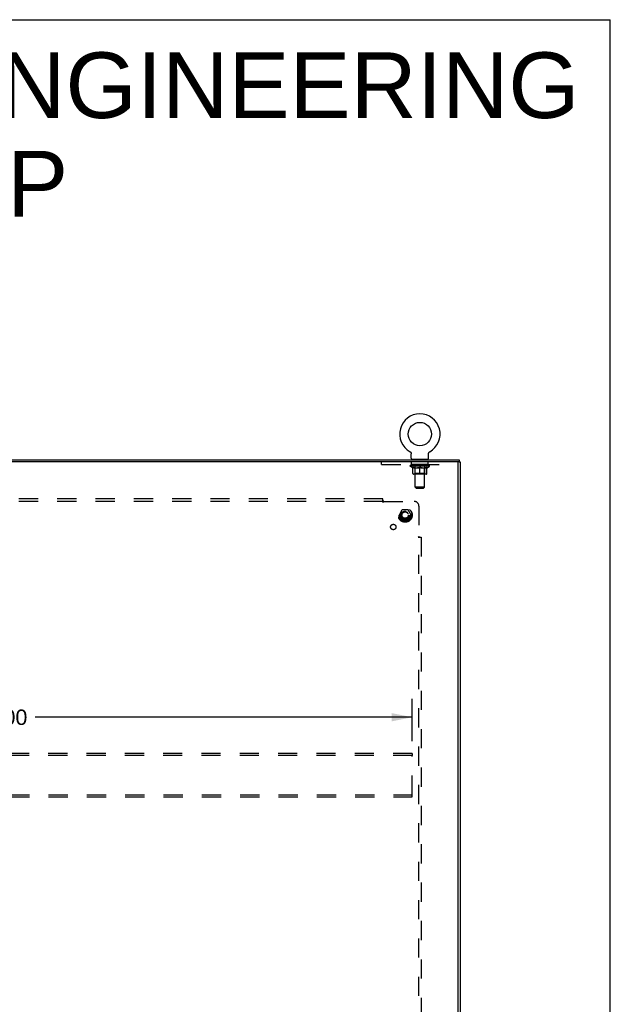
# Model space of a CAD drawing. Header units: inches. Extents: x 0 to 182, y 0 to 118.
# Tile 14 of 14: x 151 to 182, y 66 to 118. Entities that reach past the tile are written whole.
import ezdxf

# ---------------------------------------------------------------- set-up
doc = ezdxf.new("R2010")
doc.units = ezdxf.units.IN
doc.header["$LTSCALE"] = 10.005535
doc.header["$MEASUREMENT"] = 0
doc.linetypes.add('HIDDEN', pattern=[0.2, 0.1, -0.1])
doc.layers.get('0').update_dxf_attribs({"linetype": 'CONTINUOUS'})
for name, color, linetype in [('02___PRT_ALL_AXES', 7, 'CONTINUOUS'), ('DEFAULT_2', 8, 'HIDDEN'), ('DIMENSIONS', 7, 'CONTINUOUS')]:
    doc.layers.add(name, color=color, linetype=linetype)
doc.styles.get("Standard").update_dxf_attribs({"font": 'arial.ttf'})
doc.dimstyles.new('DIMSTYLE_1', dxfattribs={"dimtxt": 0.802583, "dimasz": 1.070111, "dimexe": 0.09, "dimexo": 0.07, "dimgap": 0.0375, "dimtad": 0, "dimtih": 1, "dimtoh": 1, "dimzin": 4, "dimdsep": 46, "dimtxsty": 'Standard', "dimblk": '_FILLED', "dimblk1": '_FILLED', "dimblk2": '_FILLED', "dimcen": 0.09, "dimazin": 1, "dimtfac": 1, "dimtdec": 3, "dimtofl": 0, "dimtmove": 0, "dimatfit": 3, "dimldrblk": '_FILLED', "dimfxl": 1, "dimtolj": 1, "dimtzin": 4, "dimarcsym": 0})

# ---------------------------------------------------------------- blocks, each defined once
blk = doc.blocks.new('_FILLED')
at = {"color": 0, "linetype": 'ByBlock'}
blk.add_solid([(0, 0), (-1, 0.2), (-1, -0.2)], dxfattribs=at)
blk = doc.blocks.new('*D18')
at = {"layer": 'DIMENSIONS', "color": 2, "linetype": 'Continuous'}
for p, q in [((128.58, 80.08), (128.58, 82.293)), ((171.58, 80.08), (171.58, 82.293)), ((128.58, 81.33), (148.277, 81.33)), ((171.58, 81.33), (151.884, 81.33))]:
    blk.add_line(p, q, dxfattribs=at)
at = {"layer": 'DIMENSIONS', "color": 2, "linetype": 'Continuous', "xscale": 1.0701107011, "yscale": 1.0701107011, "zscale": 1.0701107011, "rotation": 180}
blk.add_blockref('_FILLED', (128.58, 81.33), dxfattribs=at)
at = {"layer": 'DIMENSIONS', "color": 2, "linetype": 'Continuous', "xscale": 1.0701107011, "yscale": 1.0701107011, "zscale": 1.0701107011}
blk.add_blockref('_FILLED', (171.58, 81.33), dxfattribs=at)
at = {"layer": 'DIMENSIONS', "color": 2, "linetype": 'Continuous', "insert": (150.08, 81.731), "char_height": 0.8026, "width": 2.80457, "attachment_point": 2, "line_spacing_factor": 0.9}
blk.add_mtext('43.00', dxfattribs=at)

msp = doc.modelspace()

# ---------------------------------------------------------------- linework, layer by layer
at = {"color": 7, "linetype": 'Continuous'}
for p, q in [((0, 117.712), (181.919, 117.712)), ((181.919, 0), (181.919, 117.712)), ((171.461, 95.182), (171.461, 95.183)), ((171.461, 95.183), (171.464, 95.18)), ((171.464, 95.18), (171.468, 95.178)), ((171.468, 95.178), (171.472, 95.175)), ((171.472, 95.175), (171.475, 95.173)), ((171.475, 95.173), (171.479, 95.17)), ((171.479, 95.17), (171.482, 95.167)), ((171.482, 95.167), (171.486, 95.164)), ((171.485, 95.164), (171.489, 95.161)), ((171.489, 95.161), (171.492, 95.158)), ((171.492, 95.158), (171.495, 95.154)), ((171.495, 95.155), (171.497, 95.151)), ((171.497, 95.151), (171.5, 95.148)), ((171.5, 95.148), (171.503, 95.144)), ((171.503, 95.144), (171.505, 95.14)), ((171.505, 95.14), (171.507, 95.136)), ((171.507, 95.136), (171.51, 95.133)), ((171.51, 95.133), (171.512, 95.129)), ((171.512, 95.129), (171.513, 95.125)), ((171.513, 95.125), (171.515, 95.121)), ((171.515, 95.121), (171.517, 95.116)), ((171.517, 95.116), (171.518, 95.112)), ((171.518, 95.112), (171.52, 95.108)), ((171.52, 95.108), (171.521, 95.104)), ((171.524, 95.077), (171.524, 95.074)), ((171.524, 94.838), (171.524, 95.074)), ((172.428, 95.074), (172.428, 95.077)), ((172.428, 94.838), (172.428, 95.074)), ((172.429, 95.086), (172.43, 95.091)), ((172.43, 95.095), (172.431, 95.099)), ((172.431, 95.099), (172.432, 95.104)), ((172.432, 95.104), (172.433, 95.108)), ((172.433, 95.108), (172.435, 95.112)), ((172.435, 95.112), (172.436, 95.116)), ((172.436, 95.116), (172.438, 95.121)), ((172.438, 95.121), (172.439, 95.125)), ((172.439, 95.125), (172.441, 95.129)), ((172.441, 95.129), (172.443, 95.133)), ((172.443, 95.133), (172.445, 95.136)), ((172.445, 95.136), (172.448, 95.14)), ((172.448, 95.14), (172.45, 95.144)), ((172.45, 95.144), (172.453, 95.148)), ((172.453, 95.148), (172.455, 95.151)), ((172.455, 95.151), (172.458, 95.155)), ((172.458, 95.154), (172.461, 95.158)), ((172.461, 95.158), (172.464, 95.161)), ((172.464, 95.161), (172.467, 95.164)), ((172.467, 95.164), (172.471, 95.167)), ((172.471, 95.167), (172.474, 95.17)), ((172.474, 95.17), (172.477, 95.173)), ((172.477, 95.173), (172.481, 95.175)), ((172.481, 95.175), (172.485, 95.178)), ((172.485, 95.178), (172.488, 95.18)), ((172.485, 95.178), (172.486, 95.179)), ((172.488, 95.18), (172.492, 95.183)), ((172.492, 95.183), (172.492, 95.182)), ((126.132, 94.748), (174.028, 94.748)), ((171.539, 94.778), (171.539, 94.748)), ((172.414, 94.778), (171.539, 94.778)), ((172.414, 94.778), (172.414, 94.748)), ((173.976, 94.622), (173.976, 94.644)), ((174.028, 94.748), (174.028, 94.644)), ((174.028, 94.644), (174.08, 94.644))]:
    msp.add_line(p, q, dxfattribs=at)
at = {"color": 3, "linetype": 'Continuous'}
for p, q in [((174.028, 94.644), (126.132, 94.644)), ((173.976, 34.882), (173.976, 94.614)), ((174.08, 94.644), (174.08, 34.852))]:
    msp.add_line(p, q, dxfattribs=at)
at = {"color": 7, "linetype": 'Continuous'}
for points in [[(171.521, 95.104), (171.522, 95.099), (171.523, 95.095)], [(171.522, 95.099), (171.523, 95.095), (171.523, 95.091), (171.524, 95.086), (171.524, 95.082), (171.524, 95.077)], [(171.524, 95.086), (171.524, 95.082), (171.524, 95.077)], [(172.428, 95.074), (172.428, 95.077), (172.429, 95.082), (172.429, 95.086), (172.43, 95.091), (172.43, 95.095)]]:
    msp.add_lwpolyline(points, dxfattribs=at)
msp.add_circle((171.976, 96.102), 0.609, dxfattribs=at)
for centre, radius, start, end in [((171.976, 96.102), 1.054, 299.1042, 240.8958), ((171.584, 94.838), 0.06, 180, 270), ((172.368, 94.838), 0.06, 270, 360)]:
    msp.add_arc(centre, radius, start, end, dxfattribs=at)
at = {"color": 3, "linetype": 'Continuous'}
msp.add_arc((173.946, 94.614), 0.03, 0, 90, dxfattribs=at)
at = {"layer": '02___PRT_ALL_AXES', "color": 8, "linetype": 'HIDDEN'}
for p, q in [((171.539, 94.519), (171.539, 94.644)), ((172.414, 94.644), (171.539, 94.644)), ((172.414, 94.519), (171.539, 94.519)), ((172.414, 94.519), (172.414, 94.644))]:
    msp.add_line(p, q, dxfattribs=at)
for centre, radius in [((171.205, 91.873), 0.372), ((171.205, 91.873), 0.356), ((171.205, 91.873), 0.25), ((171.205, 91.873), 0.183), ((170.587, 91.254), 0.141)]:
    msp.add_circle(centre, radius, dxfattribs=at)
at = {"layer": 'DEFAULT_2', "color": 8, "linetype": 'HIDDEN'}
for p, q in [((171.461, 95.183), (171.461, 95.183)), ((171.466, 95.179), (171.468, 95.178)), ((169.976, 94.519), (169.976, 94.644)), ((169.976, 94.519), (173.976, 94.519)), ((171.726, 94.778), (171.726, 94.748)), ((171.727, 93.338), (171.727, 94.748)), ((172.225, 93.338), (172.225, 94.748)), ((172.226, 94.778), (172.226, 94.748)), ((173.976, 94.614), (173.976, 94.622)), ((171.47, 94.42), (171.47, 94.458)), ((172.483, 94.42), (171.47, 94.42)), ((171.598, 94.331), (171.47, 94.42)), ((171.478, 94.452), (171.478, 94.458)), ((171.485, 94.45), (171.485, 94.452)), ((171.485, 94.45), (172.468, 94.45)), ((171.492, 94.45), (171.492, 94.452)), ((171.493, 94.45), (171.493, 94.452)), ((171.501, 94.452), (171.501, 94.458)), ((171.514, 94.45), (171.514, 94.452)), ((171.515, 94.45), (171.515, 94.452)), ((171.538, 94.452), (171.538, 94.458)), ((171.55, 94.45), (171.55, 94.452)), ((171.552, 94.45), (171.552, 94.452)), ((171.715, 94.452), (171.554, 94.452)), ((171.589, 94.452), (171.589, 94.458)), ((171.59, 94.45), (171.59, 94.452)), ((171.59, 94.45), (171.59, 94.452)), ((171.593, 94.45), (171.593, 94.452)), ((171.598, 94.45), (171.598, 94.452)), ((171.598, 94.45), (171.598, 94.452)), ((171.598, 94.331), (171.606, 94.331)), ((171.601, 94.45), (171.601, 94.452)), ((171.604, 94.45), (171.604, 94.453)), ((171.606, 94.041), (171.606, 94.366)), ((171.607, 94.45), (171.607, 94.452)), ((171.619, 94.45), (171.619, 94.452)), ((171.633, 94.45), (171.633, 94.452)), ((171.634, 94.45), (171.634, 94.454)), ((172.317, 94.011), (171.636, 94.011)), ((171.65, 94.45), (171.65, 94.452)), ((171.65, 94.45), (171.65, 94.452)), ((171.651, 94.452), (171.651, 94.458)), ((171.659, 94.45), (171.659, 94.452)), ((171.662, 94.45), (171.662, 94.452)), ((171.669, 94.45), (171.669, 94.452)), ((171.678, 94.45), (171.678, 94.455)), ((171.691, 94.45), (171.691, 94.452)), ((171.693, 94.45), (171.693, 94.452)), ((171.726, 94.043), (171.695, 94.011)), ((171.715, 94.45), (171.715, 94.452)), ((171.769, 94.452), (171.719, 94.452)), ((171.72, 94.331), (171.863, 94.331)), ((171.723, 94.452), (171.723, 94.458)), ((171.726, 94.043), (171.726, 94.418)), ((172.226, 94.043), (171.726, 94.043)), ((171.729, 94.45), (171.729, 94.452)), ((171.732, 94.45), (171.732, 94.452)), ((171.737, 94.45), (171.737, 94.456)), ((171.741, 94.45), (171.741, 94.452)), ((171.749, 94.45), (171.749, 94.452)), ((171.769, 94.45), (171.769, 94.452)), ((171.828, 94.452), (171.781, 94.452)), ((171.797, 94.45), (171.797, 94.452)), ((171.803, 94.452), (171.803, 94.458)), ((171.806, 94.45), (171.806, 94.452)), ((171.808, 94.45), (171.808, 94.457)), ((171.81, 94.45), (171.81, 94.452)), ((171.816, 94.45), (171.816, 94.452)), ((171.828, 94.45), (171.828, 94.452)), ((171.893, 94.452), (171.849, 94.452)), ((171.86, 94.45), (171.86, 94.452)), ((171.885, 94.452), (171.947, 94.456)), ((171.888, 94.452), (171.888, 94.458)), ((171.889, 94.458), (171.888, 94.458)), ((171.889, 94.452), (171.889, 94.458)), ((171.889, 94.45), (171.889, 94.452)), ((171.892, 94.45), (171.892, 94.453)), ((171.893, 94.45), (171.893, 94.452)), ((171.893, 94.45), (171.893, 94.452)), ((171.921, 94.452), (171.973, 94.452)), ((171.926, 94.45), (171.926, 94.452)), ((171.93, 94.452), (171.93, 94.455)), ((171.947, 94.452), (171.947, 94.456)), ((171.96, 94.45), (171.96, 94.452)), ((171.974, 94.452), (171.974, 94.452)), ((171.974, 94.45), (171.974, 94.452)), ((171.974, 94.45), (171.974, 94.452)), ((171.976, 94.452), (171.976, 94.458)), ((171.976, 94.458), (172.068, 94.452)), ((171.976, 94.011), (171.976, 94.366)), ((171.978, 94.45), (171.978, 94.452)), ((171.978, 94.452), (171.979, 94.452)), ((171.979, 94.45), (171.979, 94.452)), ((171.993, 94.45), (171.993, 94.452)), ((171.993, 94.452), (172.032, 94.452)), ((172.027, 94.45), (172.027, 94.452)), ((172.06, 94.45), (172.06, 94.452)), ((172.06, 94.45), (172.06, 94.452)), ((172.06, 94.452), (172.104, 94.452)), ((172.061, 94.45), (172.061, 94.453)), ((172.064, 94.452), (172.064, 94.458)), ((172.064, 94.452), (172.064, 94.458)), ((172.064, 94.458), (172.064, 94.458)), ((172.064, 94.45), (172.064, 94.452)), ((172.089, 94.331), (172.233, 94.331)), ((172.093, 94.45), (172.093, 94.452)), ((172.124, 94.45), (172.124, 94.452)), ((172.124, 94.452), (172.172, 94.452)), ((172.137, 94.45), (172.137, 94.452)), ((172.142, 94.45), (172.142, 94.452)), ((172.145, 94.45), (172.145, 94.457)), ((172.147, 94.45), (172.147, 94.452)), ((172.15, 94.452), (172.15, 94.458)), ((172.155, 94.45), (172.155, 94.452)), ((172.184, 94.45), (172.184, 94.452)), ((172.184, 94.452), (172.234, 94.452)), ((172.203, 94.45), (172.203, 94.452)), ((172.212, 94.45), (172.212, 94.452)), ((172.216, 94.45), (172.216, 94.456)), ((172.22, 94.45), (172.22, 94.452)), ((172.224, 94.45), (172.224, 94.452)), ((172.226, 94.043), (172.226, 94.418)), ((172.226, 94.043), (172.258, 94.011)), ((172.229, 94.452), (172.229, 94.458)), ((172.238, 94.45), (172.238, 94.452)), ((172.238, 94.452), (172.399, 94.452)), ((172.259, 94.45), (172.259, 94.452)), ((172.262, 94.45), (172.262, 94.452)), ((172.274, 94.45), (172.274, 94.455)), ((172.283, 94.45), (172.283, 94.452)), ((172.291, 94.45), (172.291, 94.452)), ((172.294, 94.45), (172.294, 94.452)), ((172.302, 94.452), (172.302, 94.458)), ((172.303, 94.45), (172.303, 94.452)), ((172.303, 94.45), (172.303, 94.452)), ((172.319, 94.45), (172.319, 94.454)), ((172.32, 94.45), (172.32, 94.452)), ((172.334, 94.45), (172.334, 94.452)), ((172.345, 94.45), (172.345, 94.452)), ((172.347, 94.041), (172.347, 94.366)), ((172.347, 94.331), (172.355, 94.331)), ((172.349, 94.45), (172.349, 94.453)), ((172.352, 94.45), (172.352, 94.452)), ((172.354, 94.45), (172.354, 94.452)), ((172.354, 94.45), (172.354, 94.452)), ((172.355, 94.331), (172.483, 94.42)), ((172.36, 94.45), (172.36, 94.452)), ((172.362, 94.45), (172.362, 94.452)), ((172.363, 94.45), (172.363, 94.452)), ((172.364, 94.452), (172.364, 94.458)), ((172.401, 94.45), (172.401, 94.452)), ((172.403, 94.45), (172.403, 94.452)), ((172.415, 94.452), (172.415, 94.458)), ((172.438, 94.45), (172.438, 94.452)), ((172.439, 94.45), (172.439, 94.452)), ((172.452, 94.452), (172.452, 94.458)), ((172.46, 94.45), (172.46, 94.452)), ((172.461, 94.45), (172.461, 94.452)), ((172.468, 94.45), (172.468, 94.452)), ((172.475, 94.452), (172.475, 94.458)), ((172.483, 94.42), (172.483, 94.458)), ((172.225, 93.338), (171.727, 93.338)), ((171.787, 93.278), (171.727, 93.338)), ((171.787, 93.278), (172.165, 93.278)), ((172.165, 93.278), (172.225, 93.338)), ((170.049, 92.716), (130.112, 92.716)), ((170.049, 92.591), (130.112, 92.591)), ((170.049, 92.551), (170.049, 92.716)), ((170.084, 92.591), (171.674, 92.591)), ((171.042, 92.145), (170.888, 91.878)), ((171.36, 92.15), (171.051, 92.15)), ((171.523, 91.878), (171.368, 92.145)), ((171.924, 92.341), (171.924, 90.752)), ((170.888, 91.868), (171.042, 91.6)), ((171.36, 91.595), (171.051, 91.595)), ((171.368, 91.6), (171.523, 91.868)), ((171.883, 90.716), (172.049, 90.716)), ((171.924, 38.779), (171.924, 90.716)), ((171.943, 90.733), (171.936, 90.74)), ((172.049, 90.716), (172.049, 38.779)), ((171.58, 79.435), (128.58, 79.435)), ((171.58, 79.331), (128.58, 79.331)), ((171.58, 79.435), (171.58, 79.331)), ((171.58, 77.289), (171.58, 79.331)), ((128.58, 77.289), (171.58, 77.289)), ((128.58, 77.185), (171.58, 77.185)), ((171.58, 77.185), (171.58, 77.289))]:
    msp.add_line(p, q, dxfattribs=at)
for points in [[(171.726, 94.331), (171.706, 94.335), (171.686, 94.339), (171.666, 94.345), (171.647, 94.351), (171.626, 94.358), (171.606, 94.366)], [(171.606, 94.365), (171.625, 94.357), (171.645, 94.351), (171.664, 94.345), (171.682, 94.339), (171.701, 94.335), (171.72, 94.331)], [(171.976, 94.366), (171.956, 94.358), (171.935, 94.351), (171.915, 94.345), (171.895, 94.339), (171.875, 94.335), (171.856, 94.331)], [(171.863, 94.331), (171.882, 94.335), (171.901, 94.339), (171.919, 94.345), (171.938, 94.351), (171.957, 94.357), (171.976, 94.365)], [(172.097, 94.331), (172.077, 94.335), (172.057, 94.339), (172.037, 94.345), (172.017, 94.351), (171.997, 94.358), (171.976, 94.366)], [(171.976, 94.365), (171.996, 94.357), (172.015, 94.35), (172.034, 94.344), (172.052, 94.339), (172.071, 94.335), (172.089, 94.331)], [(172.347, 94.366), (172.326, 94.358), (172.306, 94.351), (172.286, 94.345), (172.266, 94.339), (172.247, 94.335), (172.227, 94.331)], [(172.233, 94.331), (172.252, 94.335), (172.271, 94.339), (172.289, 94.345), (172.308, 94.351), (172.327, 94.358), (172.347, 94.365)], [(170.049, 92.63), (170.051, 92.628), (170.052, 92.626), (170.054, 92.624), (170.055, 92.622), (170.057, 92.62), (170.059, 92.618), (170.06, 92.616), (170.062, 92.615), (170.063, 92.613), (170.065, 92.612), (170.066, 92.61)], [(170.049, 92.551), (170.051, 92.551), (170.053, 92.552), (170.054, 92.553), (170.056, 92.554), (170.057, 92.555), (170.059, 92.556), (170.06, 92.557), (170.062, 92.559), (170.063, 92.56), (170.065, 92.562), (170.066, 92.564), (170.068, 92.566), (170.069, 92.568), (170.07, 92.57), (170.072, 92.572), (170.073, 92.574), (170.074, 92.577), (170.076, 92.579), (170.077, 92.581), (170.079, 92.584), (170.08, 92.586), (170.082, 92.588), (170.083, 92.59), (170.084, 92.591)], [(170.066, 92.61), (170.073, 92.604), (170.075, 92.602), (170.076, 92.6), (170.078, 92.598), (170.08, 92.596), (170.082, 92.595), (170.083, 92.593), (170.084, 92.591)], [(171.883, 90.716), (171.884, 90.718), (171.885, 90.72), (171.886, 90.722), (171.886, 90.723), (171.888, 90.725), (171.889, 90.726), (171.89, 90.728), (171.892, 90.729), (171.893, 90.731), (171.895, 90.732), (171.897, 90.734), (171.899, 90.735), (171.901, 90.736), (171.903, 90.738), (171.905, 90.739)], [(171.905, 90.739), (171.909, 90.742), (171.912, 90.743), (171.914, 90.745), (171.916, 90.746), (171.919, 90.747), (171.921, 90.749), (171.922, 90.75), (171.924, 90.752)], [(171.936, 90.74), (171.935, 90.742), (171.933, 90.744), (171.931, 90.746), (171.929, 90.747), (171.927, 90.749), (171.926, 90.75), (171.924, 90.752)], [(171.963, 90.716), (171.961, 90.718), (171.958, 90.72), (171.956, 90.721), (171.954, 90.723), (171.953, 90.724), (171.951, 90.726), (171.949, 90.727), (171.947, 90.729), (171.946, 90.73), (171.944, 90.732), (171.943, 90.733)]]:
    msp.add_lwpolyline(points, dxfattribs=at)
for radius in [0.318, 0.204, 0.183, 0.183, 0.166]:
    msp.add_circle((171.205, 91.873), radius, dxfattribs=at)
for centre, radius, start, end in [((171.697, 94.748), 0.03, 0, 90), ((172.255, 94.748), 0.03, 90, 180), ((171.636, 94.041), 0.0296, 180, 270), ((171.695, 94.418), 0.0318, 0, 90), ((172.258, 94.418), 0.0318, 90, 180), ((172.317, 94.041), 0.0296, 270, 360), ((171.674, 92.341), 0.25, 0, 90), ((171.051, 92.14), 0.01, 90.0124, 149.9892), ((171.36, 92.14), 0.01, 30.012, 89.9887), ((170.897, 91.873), 0.01, 150.0127, 209.9883), ((171.051, 91.605), 0.01, 210.012, 269.9887), ((171.36, 91.605), 0.01, 270.0124, 329.9892), ((171.514, 91.873), 0.01, 330.0127, 29.9883)]:
    msp.add_arc(centre, radius, start, end, dxfattribs=at)
for centre, major_axis, ratio, start_param, end_param in [((171.454, 94.448), (0.158, 0), 0.060556, 0.430652, 1.470503), ((171.976, 94.458), (0.506, 0.005), 0.05963, 2.96643, 3.140963), ((171.976, 94.458), (0.506, 0), 0.060556, -3.141593, -2.96706), ((171.454, 94.443), (0.158, 0.002), 0.05963, 1.376596, 1.469874), ((171.435, 94.448), (0.158, 0.002), 0.05963, 0.25549, 1.295341), ((171.49, 94.448), (0.158, -0.002), 0.05963, 0.605815, 1.645666), ((171.976, 94.458), (0.506, 0.011), 0.05688, 2.791345, 2.965878), ((171.976, 94.458), (0.506, -0.005), 0.05963, -2.96643, -2.791898), ((171.49, 94.443), (0.158, 0), 0.060556, 1.551758, 1.645036), ((171.435, 94.443), (0.158, 0.003), 0.05688, 1.20151, 1.294789), ((171.491, 94.445), (0.131, 0.001), 0.05963, 1.065228, 1.614276), ((171.475, 94.445), (0.131, 0.003), 0.05688, 0.890143, 1.43919), ((171.521, 94.445), (0.131, 0), 0.060556, 1.240391, 1.789438), ((171.432, 94.448), (0.158, 0.003), 0.05688, 0.080405, 1.120256), ((171.54, 94.448), (0.158, -0.003), 0.05688, 0.7809, 1.820751), ((171.976, 94.458), (0.506, 0.015), 0.052395, 2.616403, 2.790936), ((171.976, 94.458), (0.506, -0.011), 0.05688, -2.791345, -2.616812), ((171.54, 94.443), (0.158, -0.002), 0.05963, 1.72692, 1.820198), ((171.432, 94.443), (0.158, 0.005), 0.052395, 1.026568, 1.119847), ((171.474, 94.445), (0.131, 0.004), 0.052395, 0.715201, 1.264248), ((171.565, 94.445), (0.131, -0.001), 0.05963, 1.415553, 1.9646), ((171.603, 94.448), (0.158, -0.005), 0.052395, 0.955842, 1.995693), ((171.976, 94.458), (0.506, 0.02), 0.046319, 2.441654, 2.616187), ((171.976, 94.458), (0.506, -0.015), 0.052395, -2.616403, -2.44187), ((171.445, 94.448), (0.158, 0.005), 0.052395, -0.094537, 0.945314), ((171.603, 94.443), (0.158, -0.003), 0.05688, 1.902006, 1.995284), ((171.445, 94.443), (0.158, 0.006), 0.046319, 0.851819, 0.945098), ((171.489, 94.445), (0.131, 0.005), 0.046319, 0.540452, 1.089499), ((171.622, 94.445), (0.131, -0.003), 0.05688, 1.590638, 2.139686), ((171.678, 94.448), (0.158, -0.006), 0.046319, 1.130591, 2.170442), ((171.976, 94.458), (0.506, 0.024), 0.038841, 2.267123, 2.441656), ((171.976, 94.458), (0.506, -0.02), 0.046319, -2.441654, -2.267121), ((171.475, 94.448), (0.158, 0.006), 0.046319, -0.269286, 0.770565), ((171.678, 94.443), (0.158, -0.005), 0.052395, 2.076947, 2.170226), ((171.475, 94.443), (0.158, 0.007), 0.038841, 0.677289, 0.770567), ((171.519, 94.445), (0.131, 0.006), 0.038841, 0.365921, 0.914969), ((171.69, 94.445), (0.131, -0.004), 0.052395, 1.76558, 2.314627), ((171.762, 94.448), (0.158, -0.007), 0.038841, 1.305122, 2.344973), ((171.976, 94.458), (0.506, 0.027), 0.030195, 2.09281, 2.267343), ((171.976, 94.458), (0.506, -0.024), 0.038841, -2.267123, -2.092591), ((171.52, 94.448), (0.158, 0.007), 0.038841, -0.443817, 0.596034), ((171.762, 94.443), (0.158, -0.006), 0.046319, 2.251696, 2.344975), ((171.52, 94.443), (0.158, 0.008), 0.030195, 0.502975, 0.596254), ((171.562, 94.445), (0.131, 0.007), 0.030195, 0.191608, 0.740655), ((171.766, 94.445), (0.131, -0.005), 0.046319, 1.940329, 2.489376), ((171.579, 94.448), (0.158, 0.008), 0.030195, -0.61813, 0.421721), ((171.852, 94.448), (0.158, -0.008), 0.030195, 1.479435, 2.519286), ((171.976, 94.458), (0.506, 0.029), 0.020645, 1.918687, 2.09322), ((171.976, 94.458), (0.506, -0.027), 0.030195, -2.09281, -1.918277), ((171.852, 94.443), (0.158, -0.007), 0.038841, 2.426227, 2.519505), ((171.579, 94.443), (0.158, 0.009), 0.020645, 0.328852, 0.422131), ((171.618, 94.445), (0.131, 0.007), 0.020645, 0.017485, 0.566532), ((171.849, 94.445), (0.131, -0.006), 0.038841, 2.11486, 2.663907), ((171.65, 94.448), (0.158, 0.009), 0.020645, -0.792253, 0.247598), ((171.946, 94.448), (0.158, -0.009), 0.020645, 1.653558, 2.693409), ((171.976, 94.458), (0.506, 0.03), 0.010478, 1.744704, 1.919237), ((171.976, 94.458), (0.506, -0.029), 0.020645, -1.918687, -1.744154), ((171.946, 94.443), (0.158, -0.008), 0.030195, 2.60054, 2.693819), ((171.65, 94.443), (0.158, 0.009), 0.010478, 0.154869, 0.248148), ((171.685, 94.445), (0.131, 0.008), 0.010478, 6.126688, 6.675735), ((171.936, 94.445), (0.131, -0.007), 0.030195, 2.289173, 2.83822), ((171.731, 94.448), (0.158, 0.009), 0.010478, -0.966236, -0.000846), ((172.041, 94.448), (0.158, -0.009), 0.010478, 1.827541, 2.867392), ((171.976, 94.458), (0.506, -0.03), 0.010478, -1.744704, -1.570171), ((172.041, 94.443), (0.158, -0.009), 0.020645, 2.774664, 2.867942), ((172.023, 94.445), (0.131, -0.007), 0.020645, 2.463296, 3.012344), ((171.912, 94.448), (0.158, 0.009), 0.010478, 0.274201, 1.314052), ((171.843, 94.445), (0.131, 0.008), 0.010478, -0.000298, 0.504314), ((171.819, 94.443), (0.158, 0.009), 0.010478, 0.192946, 0.399283), ((171.976, 94.458), (0.506, 0.03), 0.010478, -1.578586, -1.396888), ((172.134, 94.443), (0.158, -0.009), 0.010478, 2.948646, 3.041925), ((172.11, 94.445), (0.131, -0.008), 0.010478, 2.637279, 3.142076), ((172.007, 94.448), (0.158, 0.009), 0.020645, 0.448184, 1.488034), ((171.929, 94.445), (0.131, 0.007), 0.020645, 0.129249, 0.678296), ((171.912, 94.443), (0.158, 0.009), 0.020645, 0.273651, 0.366929), ((171.976, 94.458), (0.506, 0.029), 0.020645, -1.397439, -1.222906), ((172.222, 94.448), (0.158, -0.009), 0.010478, -3.140747, -2.175357), ((171.976, 94.458), (0.506, -0.03), 0.010478, 1.222355, 1.396888), ((172.101, 94.448), (0.158, 0.008), 0.030195, 0.622307, 1.662158), ((172.017, 94.445), (0.131, 0.007), 0.030195, 0.303372, 0.852419), ((172.268, 94.445), (0.131, -0.008), 0.010478, 2.749043, 3.29809), ((172.303, 94.448), (0.158, -0.009), 0.020645, 2.893995, 3.933846), ((172.007, 94.443), (0.158, 0.008), 0.030195, 0.447774, 0.541052), ((172.303, 94.443), (0.158, -0.009), 0.010478, 2.893445, 2.986723), ((172.191, 94.448), (0.158, 0.007), 0.038841, 0.79662, 1.836471), ((171.976, 94.458), (0.506, 0.027), 0.030195, -1.223315, -1.048783), ((171.976, 94.458), (0.506, -0.029), 0.020645, 1.048373, 1.222906), ((172.104, 94.445), (0.131, 0.006), 0.038841, 0.477686, 1.026733), ((172.335, 94.445), (0.131, -0.007), 0.020645, 2.57506, 3.124108), ((172.374, 94.448), (0.158, -0.008), 0.030195, 2.719872, 3.759723), ((172.275, 94.448), (0.158, 0.006), 0.046319, 0.971151, 2.011002), ((172.101, 94.443), (0.158, 0.007), 0.038841, 0.622087, 0.715366), ((172.374, 94.443), (0.158, -0.009), 0.020645, 2.719462, 2.812741), ((171.976, 94.458), (0.506, 0.024), 0.038841, -1.049002, -0.874469), ((171.976, 94.458), (0.506, -0.027), 0.030195, 0.87425, 1.048783), ((172.187, 94.445), (0.131, 0.005), 0.046319, 0.652216, 1.201263), ((172.35, 94.448), (0.158, 0.005), 0.052395, 1.1459, 2.185751), ((172.391, 94.445), (0.131, -0.007), 0.030195, 2.400937, 2.949985), ((172.433, 94.448), (0.158, -0.007), 0.038841, 2.545558, 3.585409), ((172.263, 94.445), (0.131, 0.004), 0.052395, 0.826965, 1.376012), ((172.191, 94.443), (0.158, 0.006), 0.046319, 0.796618, 0.889896), ((172.433, 94.443), (0.158, -0.008), 0.030195, 2.545339, 2.638617), ((172.413, 94.448), (0.158, 0.003), 0.05688, 1.320842, 2.360692), ((171.976, 94.458), (0.506, 0.02), 0.046319, -0.874471, -0.699939), ((171.976, 94.458), (0.506, -0.024), 0.038841, 0.699936, 0.874469), ((172.478, 94.448), (0.158, -0.006), 0.046319, 2.371028, 3.410879), ((172.434, 94.445), (0.131, -0.006), 0.038841, 2.226624, 2.775671), ((172.463, 94.448), (0.158, 0.002), 0.05963, 1.495927, 2.535778), ((172.33, 94.445), (0.131, 0.003), 0.05688, 1.001907, 1.550954), ((172.507, 94.448), (0.158, -0.005), 0.052395, 2.196279, 3.23613), ((172.464, 94.445), (0.131, -0.005), 0.046319, 2.052093, 2.601141), ((172.275, 94.443), (0.158, 0.005), 0.052395, 0.971367, 1.064645), ((172.478, 94.443), (0.158, -0.007), 0.038841, 2.371026, 2.464304), ((172.498, 94.448), (0.158, 0), 0.060556, 1.671089, 2.71094), ((172.521, 94.448), (0.158, -0.003), 0.05688, 2.021337, 3.061188), ((171.976, 94.458), (0.506, 0.015), 0.052395, -0.699723, -0.52519), ((171.976, 94.458), (0.506, -0.02), 0.046319, 0.525406, 0.699939), ((172.518, 94.448), (0.158, -0.002), 0.05963, 1.846251, 2.886102), ((172.387, 94.445), (0.131, 0.001), 0.05963, 1.176993, 1.72604), ((172.479, 94.445), (0.131, -0.004), 0.052395, 1.877344, 2.426392), ((172.432, 94.445), (0.131, 0), 0.060556, 1.352155, 1.901202), ((172.478, 94.445), (0.131, -0.003), 0.05688, 1.702402, 2.25145), ((172.462, 94.445), (0.131, -0.001), 0.05963, 1.527317, 2.076364), ((172.35, 94.443), (0.158, 0.003), 0.05688, 1.146309, 1.239587), ((172.507, 94.443), (0.158, -0.006), 0.046319, 2.196495, 2.289773), ((171.976, 94.458), (0.506, 0.011), 0.05688, -0.524781, -0.350248), ((171.976, 94.458), (0.506, -0.015), 0.052395, 0.350657, 0.52519), ((172.413, 94.443), (0.158, 0.002), 0.05963, 1.321394, 1.414673), ((172.521, 94.443), (0.158, -0.005), 0.052395, 2.021746, 2.115024), ((171.976, 94.458), (0.506, 0.005), 0.05963, -0.349695, -0.175162), ((171.976, 94.458), (0.506, -0.011), 0.05688, 0.175715, 0.350248), ((172.463, 94.443), (0.158, 0), 0.060556, 1.496556, 1.589835), ((172.518, 94.443), (0.158, -0.003), 0.05688, 1.846804, 1.940083), ((172.498, 94.443), (0.158, -0.002), 0.05963, 1.671719, 1.764997), ((171.976, 94.458), (0.506, 0), 0.060556, -0.174533, 0), ((171.976, 94.458), (0.506, -0.005), 0.05963, 0.000629, 0.175162)]:
    msp.add_ellipse(centre, major_axis=major_axis, ratio=ratio, start_param=start_param, end_param=end_param, dxfattribs=at)

# ---------------------------------------------------------------- texts
at = {"layer": 'DIMENSIONS', "color": 2, "linetype": 'Continuous', "insert": (136.995, 116.007), "char_height": 3.42435, "width": 86.48722, "attachment_point": 2, "line_spacing_factor": 0.9}
msp.add_mtext('SAGINAW CONTROL & ENGINEERING\\PSCE-604808LP', dxfattribs=at)

# ---------------------------------------------------------------- dimensions: what is measured, and where the dimension line sits
at = {"layer": 'DIMENSIONS', "color": 2, "linetype": 'Continuous'}
dim = msp.add_linear_dim(base=(171.58, 81.33), p1=(128.58, 80.01), p2=(171.58, 80.01), dimstyle='DIMSTYLE_1', dxfattribs=at)
dim.commit()
dim.dimension.update_dxf_attribs({"geometry": '*D18', "text_midpoint": (150.059, 81.326), "dimtype": 160})

doc.saveas('drawing.dxf')
